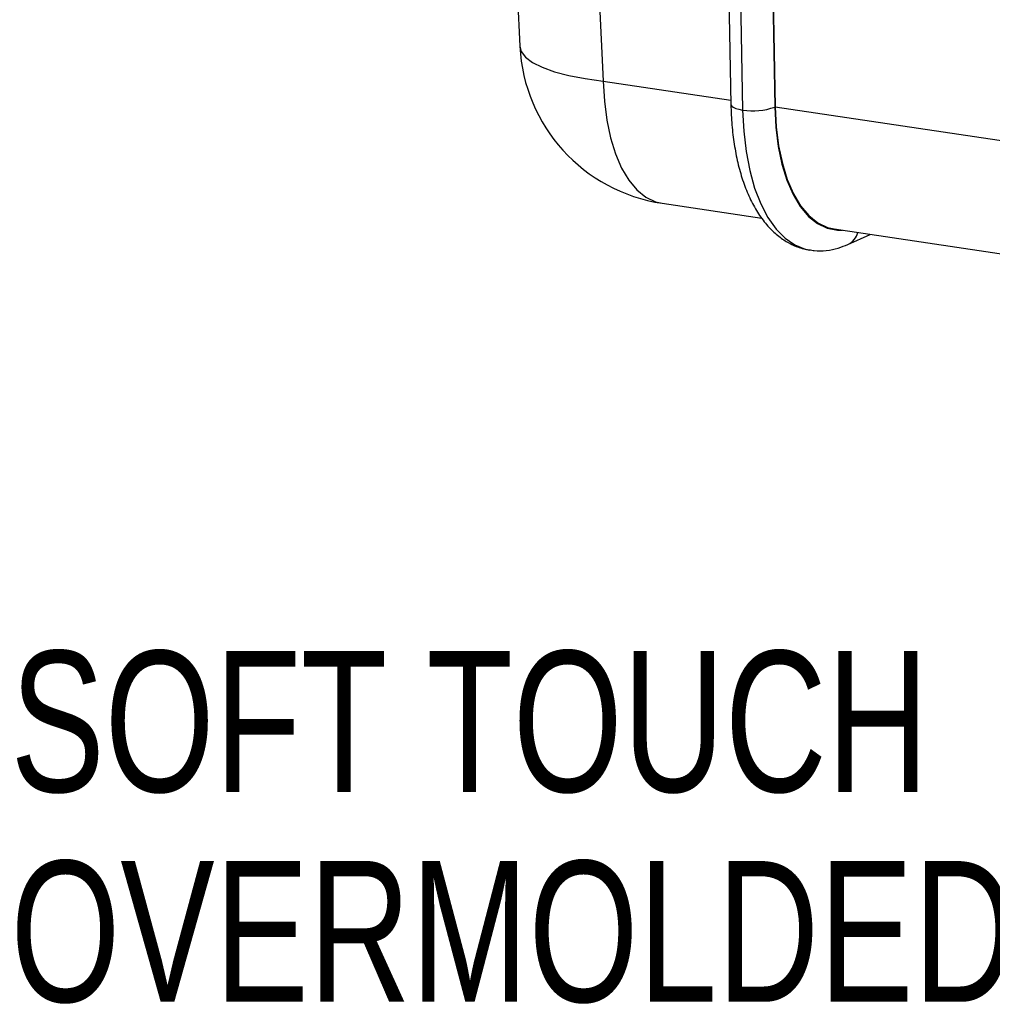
# Model space of a CAD drawing. Header units: millimetres. Extents: x 12 to 859, y 4 to 555.
# Tile 42 of 69: x 598 to 642, y 375 to 419. Entities that reach past the tile are written whole.
import ezdxf

# ---------------------------------------------------------------- set-up
doc = ezdxf.new("R2010")
doc.units = ezdxf.units.MM
doc.linetypes.add('CENTER', pattern=[10.16, 6.35, -1.27, 1.27, -1.27])
doc.layers.add('DEFAULT_1', color=7, linetype='CENTER')
doc.styles.add('SLDTEXTSTYLE2', font='TXT', dxfattribs={"width": 0.75})

# ---------------------------------------------------------------- blocks, each defined once
blk = doc.blocks.new('SW_NOTE_0_7')
at = {"layer": 'DEFAULT_1', "color": 0, "char_height": 6.35, "attachment_point": 1, "style": 'SLDTEXTSTYLE2'}
for s, insert in [('SOFT TOUCH', (-51.3, 2.577)), ('OVERMOLDED HANDLE', (-51.3, -6.89))]:
    blk.add_mtext(s, dxfattribs=dict(at, insert=insert))

msp = doc.modelspace()

# ---------------------------------------------------------------- linework, layer by layer
at = {"color": 7, "linetype": 'Continuous', "lineweight": 25}
for p, q in [((619.1, 446.079), (620.484, 418.154)), ((622.848, 444.77), (624.245, 416.585)), ((631.67, 433.079), (631.992, 415.428)), ((629.73, 430.137), (629.996, 415.534)), ((630.259, 429.883), (630.525, 415.281)), ((631.705, 430.019), (631.971, 415.417)), ((626.897, 411.075), (631.383, 410.404)), ((634.644, 409.917), (644.215, 408.487)), ((635.274, 409.221), (636.28, 409.673))]:
    msp.add_line(p, q, dxfattribs=at)
at = {"color": 8, "linetype": 'Continuous', "lineweight": 25}
for p, q in [((624.245, 416.585), (629.992, 415.726)), ((631.992, 415.428), (642.824, 413.809))]:
    msp.add_line(p, q, dxfattribs=at)
at = {"color": 8, "linetype": 'Continuous', "lineweight": 25, "flags": 128}
for points in [[(620.484, 418.154), (620.548, 417.917), (620.741, 417.664), (621.057, 417.426), (621.492, 417.206), (622.039, 417.009), (622.688, 416.838), (623.427, 416.696), (624.245, 416.585)], [(624.245, 416.585), (624.293, 415.68), (624.401, 414.822), (624.568, 414.024), (624.792, 413.3), (625.069, 412.661), (625.393, 412.118), (625.76, 411.68), (626.165, 411.354), (626.599, 411.146), (626.897, 411.075)], [(629.996, 415.534), (629.998, 415.516), (630.032, 415.458), (630.105, 415.403), (630.215, 415.354), (630.357, 415.313), (630.525, 415.281)], [(630.525, 415.281), (630.573, 414.322), (630.68, 413.407), (630.846, 412.549), (631.067, 411.761), (631.341, 411.053), (631.663, 410.434), (632.03, 409.914), (632.436, 409.5), (632.875, 409.198), (633.342, 409.012), (633.542, 408.969)], [(631.971, 415.417), (632.019, 414.507), (632.128, 413.643), (632.296, 412.841), (632.521, 412.113), (632.799, 411.47), (633.125, 410.925), (633.495, 410.484), (633.901, 410.157), (634.338, 409.947), (634.798, 409.859), (635.026, 409.86)]]:
    msp.add_lwpolyline(points, dxfattribs=at)
at = {"color": 7, "linetype": 'Continuous', "lineweight": 25, "flags": 128}
msp.add_lwpolyline([(631.992, 415.428), (632.039, 414.523), (632.148, 413.664), (632.315, 412.866), (632.539, 412.142), (632.815, 411.503), (633.14, 410.961), (633.507, 410.523), (633.911, 410.197), (634.346, 409.988), (634.644, 409.917)], dxfattribs=at)
at = {"color": 7, "linetype": 'Continuous', "lineweight": 25}
for centre, radius, start, end in [((628.01, 418.527), 7.535, 182.837, 261.5012), ((630.994, 418.054), 2.813, 260.4111, 290.3231)]:
    msp.add_arc(centre, radius, start, end, dxfattribs=at)
at = {"color": 8, "linetype": 'Continuous', "lineweight": 25}
msp.add_arc((634.919, 409.966), 0.825, 295.4091, 345.2741, dxfattribs=at)
at = {"color": 7, "linetype": 'Continuous', "lineweight": 25}
for points, knots in [([(629.996, 415.534), (630, 415.374), (630.014, 414.908), (630.079, 414.159), (630.21, 413.307), (630.4, 412.5), (630.649, 411.747), (630.959, 411.057), (631.33, 410.442), (631.747, 409.934), (632.195, 409.535), (632.675, 409.237), (633.125, 409.044), (633.425, 409), (633.535, 408.983)], [0, 0, 0, 0, 0.048622, 0.140849, 0.233545, 0.326888, 0.421008, 0.515933, 0.611352, 0.705959, 0.788079, 0.866909, 0.951158, 1, 1, 1, 1]), ([(633.535, 408.983), (633.607, 408.968), (633.858, 408.916), (634.299, 408.939), (634.811, 409.034), (635.128, 409.163), (635.274, 409.221)], [0, 0, 0, 0, 0.124831, 0.432587, 0.740306, 1, 1, 1, 1])]:
    msp.add_open_spline(points, degree=3, knots=knots, dxfattribs=at)

# ---------------------------------------------------------------- block references
at = {"layer": 'DEFAULT_1'}
msp.add_blockref('SW_NOTE_0_7', (648.824, 388.313), dxfattribs=at)

doc.saveas('drawing.dxf')
